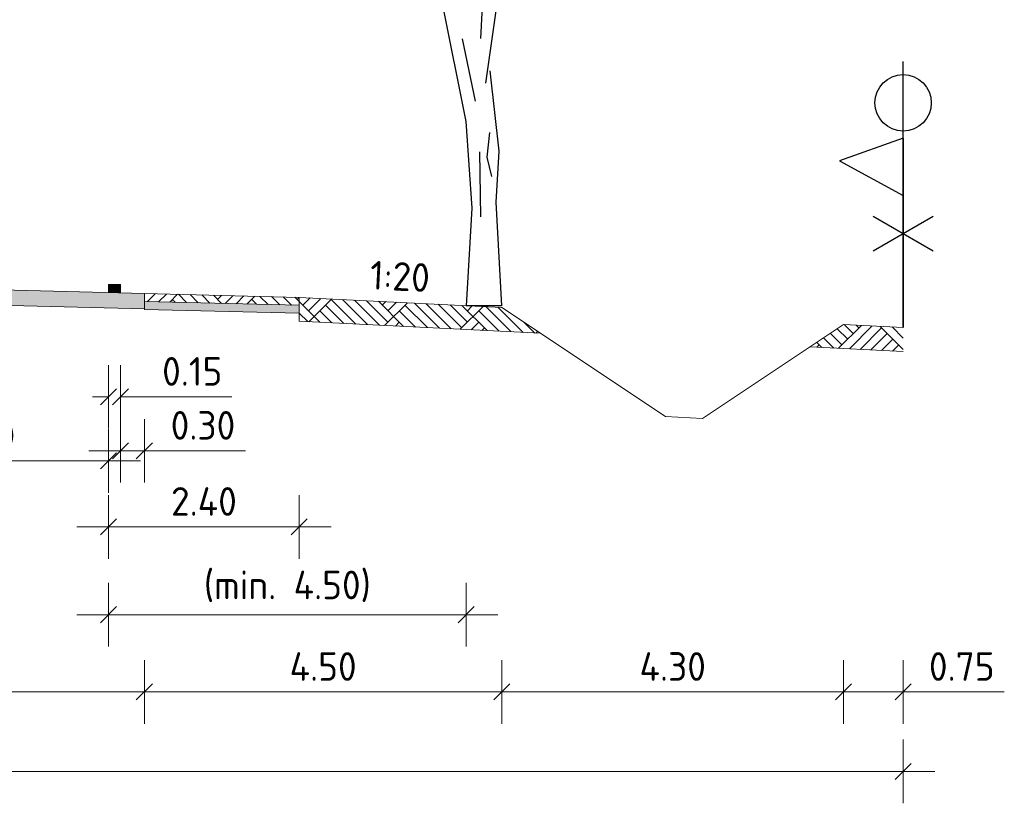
# Model space of a CAD drawing. Header units: metres. Extents: x 169741 to 171424, y 393147 to 407066.
# Tile 28 of 59: x 170785 to 170797, y 393290 to 393300. Entities that reach past the tile are written whole.
import ezdxf

# ---------------------------------------------------------------- set-up
doc = ezdxf.new("R2010")
doc.units = ezdxf.units.M
doc.layers.get('0').update_dxf_attribs({"lineweight": 25})
doc.layers.get('Defpoints').update_dxf_attribs({"color": 211})
for name, color, linetype, lineweight in [('N-WE-GR-BOOM-SD-100', 90, 'Continuous', 25), ('N-WE-GR-MAAIVELD-A-200', 92, 'Continuous', 18), ('N-WE-GW-MAAIVELD-GD', 90, 'Continuous', 18), ('N-WE-KG-GRONDEIGENDOM-DWP', 30, 'Continuous', 25), ('N-WE-KG-PROJECTGRENS-DWP', 10, 'Continuous', 25), ('N-WE-KG-PROV_BEHEERGRENS-DWP', 170, 'Continuous', 25), ('N-WE-VH-VERHARDING-GD', 7, 'Continuous', 18), ('N-WE-VH-VERHARDING-V-200', 253, 'Continuous', 18), ('N-WE-VH-VERHARDING_HALFVERHARDING-GD', 252, 'Continuous', 18), ('N-WE-VW-MARKERING-SD', 7, 'Continuous', 18), ('X-XX-AL-M-200', 7, 'Continuous', 18), ('X-XX-AL-T18-200', 1, 'Continuous', 18)]:
    doc.layers.add(name, color=color, linetype=linetype, lineweight=lineweight)
doc.layers.add('N-WE-VH-VERHARDING_HALFVERHARDING-V-200', color=7, linetype='Continuous', lineweight=18, true_color=0xd7aa8c)
doc.styles.add('NLCS-ISO-M200-T18', font='NLCS-ISO.ttf', dxfattribs={"height": 0.36})
doc.dimstyles.new('NLCS-M200-T18-SCHRAP_L2_H1', dxfattribs={"dimscale": 0.2, "dimtxt": 2.5, "dimasz": 1.008, "dimexe": 2, "dimexo": 2, "dimgap": 0.7, "dimtad": 1, "dimzin": 0, "dimdsep": 46, "dimtxsty": 'NLCS-ISO-M200-T18', "dimblk": 'OBLIQUE', "dimcen": 2.5, "dimdle": 2, "dimclrd": 256, "dimclre": 256, "dimclrt": 256, "dimadec": 1, "dimazin": 0, "dimtfac": 1, "dimtdec": 3, "dimtofl": 0, "dimtmove": 0, "dimatfit": 3, "dimldrblk": 'OBLIQUE', "dimfxl": 2, "dimfxlon": 1, "dimtfillclr": 256, "dimtolj": 1, "dimtzin": 0, "dimlwd": -1, "dimlwe": -1, "dimarcsym": 0})
pattern_1 = [(45, (-493.4976, -213.2136), (-0.5000001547, 0.5000001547), []), (45, (-493.569, -213.14215), (0, 1.0000003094), [0.707107, -0.707107]), (45, (-493.64044, -213.0707), (0, 1.0000003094), [0.707107, -0.707107]), (45, (-493.7129, -212.9983), (0, 1.0000003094), [0.707107, -0.707107]), (45, (-493.7833, -212.92786), (0, 1.0000003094), [0.707107, -0.707107]), (45, (-493.8547, -212.8564), (0, 1.0000003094), [0.707107, -0.707107]), (45, (-493.92616, -212.785), (0, 1.0000003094), [0.707107, -0.707107]), (315, (-493.4976, -213.2136), (0.5000001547, 0.5000001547), []), (315, (-493.42616, -213.14215), (1.0000003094, -3e-16), [0.707107, -0.707107]), (315, (-493.3547, -213.0707), (1.0000003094, -3e-16), [0.707107, -0.707107]), (315, (-493.2823, -212.9983), (1.0000003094, -3e-16), [0.707107, -0.707107]), (315, (-493.2119, -212.92786), (1.0000003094, -3e-16), [0.707107, -0.707107]), (315, (-493.14044, -212.8564), (1.0000003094, -3e-16), [0.707107, -0.707107]), (315, (-493.069, -212.785), (1.0000003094, -3e-16), [0.707107, -0.707107])]

# ---------------------------------------------------------------- blocks, each defined once
blk = doc.blocks.new('_Oblique')
at = {"color": 0, "linetype": 'ByBlock', "lineweight": -2}
blk.add_line((-0.5, -0.5), (0.5, 0.5), dxfattribs=at)
blk = doc.blocks.new('*D131')
at = {"layer": 'Defpoints', "color": 0, "transparency": 16777216}
for p in [(170785.969, 393296.216), (170788.369, 393296.058), (170785.969, 393293.263)]:
    blk.add_point(p, dxfattribs=at)
at = {"layer": 'X-XX-AL-M-200', "transparency": 16777216}
for p, q in [((170785.969, 393293.663), (170785.969, 393292.863)), ((170788.369, 393293.663), (170788.369, 393292.863)), ((170788.769, 393293.263), (170785.569, 393293.263))]:
    blk.add_line(p, q, dxfattribs=at)
at = {"layer": 'X-XX-AL-M-200', "transparency": 16777216, "xscale": 0.2016, "yscale": 0.2016, "zscale": 0.2016, "rotation": 180}
blk.add_blockref('_Oblique', (170785.969, 393293.263), dxfattribs=at)
at = {"layer": 'X-XX-AL-M-200', "transparency": 16777216, "xscale": 0.2016, "yscale": 0.2016, "zscale": 0.2016}
blk.add_blockref('_Oblique', (170788.369, 393293.263), dxfattribs=at)
at = {"layer": 'X-XX-AL-M-200', "transparency": 16777216, "insert": (170787.169, 393293.583), "char_height": 0.36, "attachment_point": 5, "style": 'NLCS-ISO-M200-T18'}
blk.add_mtext('\\A1;2.40', dxfattribs=at)
blk = doc.blocks.new('*D132')
at = {"layer": 'Defpoints', "color": 0, "transparency": 16777216}
for p in [(170785.969, 393296.208), (170790.469, 393296.045), (170790.469, 393292.159)]:
    blk.add_point(p, dxfattribs=at)
at = {"layer": 'X-XX-AL-M-200', "transparency": 16777216}
for p, q in [((170785.969, 393292.559), (170785.969, 393291.759)), ((170790.469, 393292.559), (170790.469, 393291.759)), ((170785.569, 393292.159), (170790.869, 393292.159))]:
    blk.add_line(p, q, dxfattribs=at)
at = {"layer": 'X-XX-AL-M-200', "transparency": 16777216, "xscale": 0.2016, "yscale": 0.2016, "zscale": 0.2016, "rotation": 180}
blk.add_blockref('_Oblique', (170785.969, 393292.159), dxfattribs=at)
at = {"layer": 'X-XX-AL-M-200', "transparency": 16777216, "xscale": 0.2016, "yscale": 0.2016, "zscale": 0.2016}
blk.add_blockref('_Oblique', (170790.469, 393292.159), dxfattribs=at)
at = {"layer": 'X-XX-AL-M-200', "transparency": 16777216, "insert": (170788.219, 393292.515), "char_height": 0.36, "attachment_point": 5, "style": 'NLCS-ISO-M200-T18'}
blk.add_mtext('\\A1;(min. 4.50)', dxfattribs=at)
blk = doc.blocks.new('*D133')
at = {"layer": 'Defpoints', "color": 0, "transparency": 16777216}
for p in [(170775.619, 393296.474), (170786.419, 393296.21), (170786.419, 393291.187)]:
    blk.add_point(p, dxfattribs=at)
at = {"layer": 'X-XX-AL-M-200', "transparency": 16777216}
for p, q in [((170775.619, 393291.587), (170775.619, 393290.787)), ((170786.419, 393291.587), (170786.419, 393290.787)), ((170775.219, 393291.187), (170786.819, 393291.187))]:
    blk.add_line(p, q, dxfattribs=at)
at = {"layer": 'X-XX-AL-M-200', "transparency": 16777216, "xscale": 0.2016, "yscale": 0.2016, "zscale": 0.2016, "rotation": 180}
blk.add_blockref('_Oblique', (170775.619, 393291.187), dxfattribs=at)
at = {"layer": 'X-XX-AL-M-200', "transparency": 16777216, "xscale": 0.2016, "yscale": 0.2016, "zscale": 0.2016}
blk.add_blockref('_Oblique', (170786.419, 393291.187), dxfattribs=at)
at = {"layer": 'X-XX-AL-M-200', "transparency": 16777216, "insert": (170781.019, 393291.507), "char_height": 0.36, "attachment_point": 5, "style": 'NLCS-ISO-M200-T18'}
blk.add_mtext('\\A1;10.80', dxfattribs=at)
blk = doc.blocks.new('*D135')
at = {"layer": 'Defpoints', "color": 0, "transparency": 16777216}
for p in [(170786.119, 393296.306), (170786.419, 393296.297), (170786.419, 393294.22)]:
    blk.add_point(p, dxfattribs=at)
at = {"layer": 'X-XX-AL-M-200', "transparency": 16777216}
for p, q in [((170786.119, 393294.62), (170786.119, 393293.82)), ((170786.419, 393294.62), (170786.419, 393293.82)), ((170785.719, 393294.22), (170786.419, 393294.22)), ((170786.419, 393294.22), (170787.693, 393294.22))]:
    blk.add_line(p, q, dxfattribs=at)
at = {"layer": 'X-XX-AL-M-200', "transparency": 16777216, "xscale": 0.2016, "yscale": 0.2016, "zscale": 0.2016, "rotation": 180}
blk.add_blockref('_Oblique', (170786.119, 393294.22), dxfattribs=at)
at = {"layer": 'X-XX-AL-M-200', "transparency": 16777216, "xscale": 0.2016, "yscale": 0.2016, "zscale": 0.2016}
blk.add_blockref('_Oblique', (170786.419, 393294.22), dxfattribs=at)
at = {"layer": 'X-XX-AL-M-200', "transparency": 16777216, "insert": (170787.157, 393294.54), "char_height": 0.36, "attachment_point": 5, "style": 'NLCS-ISO-M200-T18'}
blk.add_mtext('\\A1;0.30', dxfattribs=at)
blk = doc.blocks.new('markering_015')
blk.add_hatch(color=256).paths.add_polyline_path([(0.075, 0), (0.075, 0.02), (-0.075, 0.02), (-0.075, 0)])
blk.add_lwpolyline([(0.075, 0), (0.075, 0.02), (-0.075, 0.02), (-0.075, 0)], close=True)
blk = doc.blocks.new('*D158')
at = {"layer": 'Defpoints', "color": 0, "transparency": 16777216}
for p in [(170785.969, 393296.229), (170786.119, 393296.229), (170786.119, 393294.899)]:
    blk.add_point(p, dxfattribs=at)
at = {"layer": 'X-XX-AL-M-200', "transparency": 16777216}
for p, q in [((170785.969, 393295.299), (170785.969, 393294.499)), ((170786.119, 393295.299), (170786.119, 393294.499)), ((170785.969, 393294.899), (170785.768, 393294.899)), ((170786.119, 393294.899), (170787.522, 393294.899))]:
    blk.add_line(p, q, dxfattribs=at)
at = {"layer": 'X-XX-AL-M-200', "transparency": 16777216, "xscale": 0.2016, "yscale": 0.2016, "zscale": 0.2016}
blk.add_blockref('_Oblique', (170785.969, 393294.899), dxfattribs=at)
at = {"layer": 'X-XX-AL-M-200', "transparency": 16777216, "xscale": 0.2016, "yscale": 0.2016, "zscale": 0.2016, "rotation": 180}
blk.add_blockref('_Oblique', (170786.119, 393294.899), dxfattribs=at)
at = {"layer": 'X-XX-AL-M-200', "transparency": 16777216, "insert": (170787.022, 393295.219), "char_height": 0.36, "attachment_point": 5, "style": 'NLCS-ISO-M200-T18'}
blk.add_mtext('\\A1;0.15', dxfattribs=at)
blk = doc.blocks.new('*D159')
at = {"layer": 'Defpoints', "color": 0, "transparency": 16777216}
for p in [(170782.869, 393296.31), (170785.969, 393296.229), (170785.969, 393294.092)]:
    blk.add_point(p, dxfattribs=at)
at = {"layer": 'X-XX-AL-M-200', "transparency": 16777216}
for p, q in [((170782.869, 393294.492), (170782.869, 393293.692)), ((170785.969, 393294.492), (170785.969, 393293.692)), ((170782.469, 393294.092), (170786.369, 393294.092))]:
    blk.add_line(p, q, dxfattribs=at)
at = {"layer": 'X-XX-AL-M-200', "transparency": 16777216, "xscale": 0.2016, "yscale": 0.2016, "zscale": 0.2016, "rotation": 180}
blk.add_blockref('_Oblique', (170782.869, 393294.092), dxfattribs=at)
at = {"layer": 'X-XX-AL-M-200', "transparency": 16777216, "xscale": 0.2016, "yscale": 0.2016, "zscale": 0.2016}
blk.add_blockref('_Oblique', (170785.969, 393294.092), dxfattribs=at)
at = {"layer": 'X-XX-AL-M-200', "transparency": 16777216, "insert": (170784.419, 393294.412), "char_height": 0.36, "attachment_point": 5, "style": 'NLCS-ISO-M200-T18'}
blk.add_mtext('\\A1;3.10', dxfattribs=at)
blk = doc.blocks.new('*D162')
at = {"layer": 'Defpoints', "color": 0, "transparency": 16777216}
for p in [(170790.919, 393295.722), (170795.219, 393295.808), (170795.219, 393291.187)]:
    blk.add_point(p, dxfattribs=at)
at = {"layer": 'X-XX-AL-M-200', "transparency": 16777216}
for p, q in [((170790.919, 393291.587), (170790.919, 393290.787)), ((170795.219, 393291.587), (170795.219, 393290.787)), ((170790.519, 393291.187), (170795.619, 393291.187))]:
    blk.add_line(p, q, dxfattribs=at)
at = {"layer": 'X-XX-AL-M-200', "transparency": 16777216, "xscale": 0.2016, "yscale": 0.2016, "zscale": 0.2016, "rotation": 180}
blk.add_blockref('_Oblique', (170790.919, 393291.187), dxfattribs=at)
at = {"layer": 'X-XX-AL-M-200', "transparency": 16777216, "xscale": 0.2016, "yscale": 0.2016, "zscale": 0.2016}
blk.add_blockref('_Oblique', (170795.219, 393291.187), dxfattribs=at)
at = {"layer": 'X-XX-AL-M-200', "transparency": 16777216, "insert": (170793.069, 393291.507), "char_height": 0.36, "attachment_point": 5, "style": 'NLCS-ISO-M200-T18'}
blk.add_mtext('\\A1;4.30', dxfattribs=at)
blk = doc.blocks.new('*D163')
at = {"layer": 'Defpoints', "color": 0, "transparency": 16777216}
for p in [(170795.219, 393295.808), (170795.969, 393295.771), (170795.969, 393291.187)]:
    blk.add_point(p, dxfattribs=at)
at = {"layer": 'X-XX-AL-M-200', "transparency": 16777216}
for p, q in [((170795.219, 393291.587), (170795.219, 393290.787)), ((170795.969, 393291.587), (170795.969, 393290.787)), ((170794.819, 393291.187), (170795.969, 393291.187)), ((170795.969, 393291.187), (170797.243, 393291.187))]:
    blk.add_line(p, q, dxfattribs=at)
at = {"layer": 'X-XX-AL-M-200', "transparency": 16777216, "xscale": 0.2016, "yscale": 0.2016, "zscale": 0.2016, "rotation": 180}
blk.add_blockref('_Oblique', (170795.219, 393291.187), dxfattribs=at)
at = {"layer": 'X-XX-AL-M-200', "transparency": 16777216, "xscale": 0.2016, "yscale": 0.2016, "zscale": 0.2016}
blk.add_blockref('_Oblique', (170795.969, 393291.187), dxfattribs=at)
at = {"layer": 'X-XX-AL-M-200', "transparency": 16777216, "insert": (170796.707, 393291.507), "char_height": 0.36, "attachment_point": 5, "style": 'NLCS-ISO-M200-T18'}
blk.add_mtext('\\A1;0.75', dxfattribs=at)
blk = doc.blocks.new('*D164')
at = {"layer": 'Defpoints', "color": 0, "transparency": 16777216}
for p in [(170790.919, 393296.32), (170786.419, 393296.205), (170790.919, 393291.187)]:
    blk.add_point(p, dxfattribs=at)
at = {"layer": 'X-XX-AL-M-200', "transparency": 16777216}
for p, q in [((170786.419, 393291.587), (170786.419, 393290.787)), ((170790.919, 393291.587), (170790.919, 393290.787)), ((170786.019, 393291.187), (170791.319, 393291.187))]:
    blk.add_line(p, q, dxfattribs=at)
at = {"layer": 'X-XX-AL-M-200', "transparency": 16777216, "xscale": 0.2016, "yscale": 0.2016, "zscale": 0.2016, "rotation": 180}
blk.add_blockref('_Oblique', (170786.419, 393291.187), dxfattribs=at)
at = {"layer": 'X-XX-AL-M-200', "transparency": 16777216, "xscale": 0.2016, "yscale": 0.2016, "zscale": 0.2016}
blk.add_blockref('_Oblique', (170790.919, 393291.187), dxfattribs=at)
at = {"layer": 'X-XX-AL-M-200', "transparency": 16777216, "insert": (170788.669, 393291.507), "char_height": 0.36, "attachment_point": 5, "style": 'NLCS-ISO-M200-T18'}
blk.add_mtext('\\A1;4.50', dxfattribs=at)
blk = doc.blocks.new('SGR-BOOM_S01_I_ZIJ-D')
for p, q in [((-0.048, 3.356), (0.113, 2.572)), ((0.297, 2.179), (0.263, 1.868)), ((0.171, 1.937), (0.182, 1.119)), ((0.263, 1.868), (0.321, 1.626)), ((0.445, 0), (0, 0))]:
    blk.add_line(p, q)
at = {"flags": 128}
for points in [[(-0.491, 4.121), (-0.303, 3.821), (-0.003, 2.319), (0.072, 1.229), (0, 0)], [(0.185, 3.361), (0.218, 4.013)], [(0.25, 2.798), (0.381, 3.711)], [(0.298, 2.957), (0.411, 1.943), (0.373, 1.304), (0.445, 0)]]:
    blk.add_lwpolyline(points, dxfattribs=at)
blk = doc.blocks.new('*D168')
at = {"layer": 'Defpoints', "color": 0, "transparency": 16777216}
for p in [(170746.749, 393292.604), (170795.969, 393292.604), (170795.969, 393290.187)]:
    blk.add_point(p, dxfattribs=at)
at = {"layer": 'X-XX-AL-M-200', "transparency": 16777216}
for p, q in [((170746.749, 393290.587), (170746.749, 393289.787)), ((170795.969, 393290.587), (170795.969, 393289.787)), ((170746.349, 393290.187), (170796.369, 393290.187))]:
    blk.add_line(p, q, dxfattribs=at)
at = {"layer": 'X-XX-AL-M-200', "transparency": 16777216, "xscale": 0.2016, "yscale": 0.2016, "zscale": 0.2016, "rotation": 180}
blk.add_blockref('_Oblique', (170746.749, 393290.187), dxfattribs=at)
at = {"layer": 'X-XX-AL-M-200', "transparency": 16777216, "xscale": 0.2016, "yscale": 0.2016, "zscale": 0.2016}
blk.add_blockref('_Oblique', (170795.969, 393290.187), dxfattribs=at)
at = {"layer": 'X-XX-AL-M-200', "transparency": 16777216, "insert": (170771.359, 393290.507), "char_height": 0.36, "attachment_point": 5, "style": 'NLCS-ISO-M200-T18'}
blk.add_mtext('\\A1;49.22', dxfattribs=at)

msp = doc.modelspace()

# ---------------------------------------------------------------- hatches: boundary and pattern name
at = {"layer": 'N-WE-GR-MAAIVELD-A-200'}
h = msp.add_hatch(dxfattribs=at)
h.set_pattern_fill('AGR-MAAIVELD-SO', color=256, scale=0.1, pattern_type=2)
h.set_pattern_definition(pattern_1)
h.paths.add_polyline_path([(170786.419, 393296.199), (170788.369, 393296.15), (170788.369, 393296.05), (170786.419, 393296.099)])
h = msp.add_hatch(dxfattribs=at)
h.set_pattern_fill('AGR-MAAIVELD-SO', color=256, scale=0.1, pattern_type=2)
h.set_pattern_definition(pattern_1)
h.paths.add_polyline_path([(170791.407, 393295.698), (170790.919, 393296.023), (170788.369, 393296.15), (170788.369, 393295.85)])
h.paths.add_polyline_path([(170795.969, 393295.468), (170795.969, 393295.771), (170795.219, 393295.808), (170794.798, 393295.527)])
at = {"layer": 'N-WE-VH-VERHARDING-V-200'}
msp.add_hatch(color=256, dxfattribs=at).paths.add_polyline_path([(170775.619, 393296.474), (170786.419, 393296.199), (170786.419, 393296.004), (170775.619, 393296.274)])
at = {"layer": 'N-WE-VH-VERHARDING_HALFVERHARDING-V-200'}
msp.add_hatch(color=256, dxfattribs=at).paths.add_polyline_path([(170786.419, 393296.099), (170788.369, 393296.05), (170788.369, 393295.95), (170786.419, 393295.999)])

# ---------------------------------------------------------------- linework, layer by layer
at = {"layer": 'N-WE-GW-MAAIVELD-GD', "flags": 128}
msp.add_lwpolyline([(170788.369, 393296.05), (170788.369, 393296.15), (170786.419, 393296.199), (170786.419, 393296.099)], close=True, dxfattribs=at)
for points in [[(170791.407, 393295.698), (170788.369, 393295.85), (170788.369, 393296.15), (170790.919, 393296.023)], [(170790.919, 393296.023), (170792.979, 393294.65), (170793.446, 393294.626), (170795.219, 393295.808)], [(170795.219, 393295.808), (170795.969, 393295.771)], [(170795.969, 393295.468), (170794.798, 393295.527)]]:
    msp.add_lwpolyline(points, dxfattribs=at)
at = {"layer": 'N-WE-KG-GRONDEIGENDOM-DWP', "flags": 128}
for points in [[(170795.969, 393295.771), (170795.969, 393297.443)], [(170795.593, 393297.173), (170796.346, 393296.735)], [(170795.593, 393296.735), (170796.346, 393297.173)]]:
    msp.add_lwpolyline(points, dxfattribs=at)
at = {"layer": 'N-WE-KG-PROJECTGRENS-DWP', "flags": 128}
msp.add_lwpolyline([(170795.969, 393295.771), (170795.969, 393299.116)], dxfattribs=at)
at = {"layer": 'N-WE-KG-PROJECTGRENS-DWP'}
msp.add_circle((170795.969, 393298.596), 0.355, dxfattribs=at)
at = {"layer": 'N-WE-KG-PROV_BEHEERGRENS-DWP', "flags": 128}
for points in [[(170795.969, 393298.151), (170795.17, 393297.868), (170795.969, 393297.433)], [(170795.969, 393298.151), (170795.969, 393295.771)]]:
    msp.add_lwpolyline(points, dxfattribs=at)
at = {"layer": 'N-WE-VH-VERHARDING-GD', "flags": 128}
msp.add_lwpolyline([(170775.619, 393296.474), (170786.419, 393296.199), (170786.419, 393296.004), (170786.419, 393296.004), (170775.619, 393296.274)], close=True, dxfattribs=at)
at = {"layer": 'N-WE-VH-VERHARDING_HALFVERHARDING-GD'}
msp.add_lwpolyline([(170786.419, 393296.099), (170788.369, 393296.05), (170788.369, 393295.95), (170786.419, 393295.999)], close=True, dxfattribs=at)

# ---------------------------------------------------------------- block references
at = {"layer": 'N-WE-GR-BOOM-SD-100'}
msp.add_blockref('SGR-BOOM_S01_I_ZIJ-D', (170790.468, 393296.044), dxfattribs=at)
at = {"layer": 'N-WE-VW-MARKERING-SD', "xscale": -1, "yscale": 5}
msp.add_blockref('markering_015', (170786.044, 393296.212), dxfattribs=at)

# ---------------------------------------------------------------- texts
at = {"layer": 'X-XX-AL-T18-200', "style": 'NLCS-ISO-M200-T18'}
msp.add_text('1:20', height=0.36, rotation=357.1376, dxfattribs=at).set_placement((170789.251, 393296.252))

# ---------------------------------------------------------------- dimensions: what is measured, and where the dimension line sits
at = {"layer": 'X-XX-AL-M-200'}
for base, p1, p2, picture, middle in [((170786.419, 393291.187), (170775.619, 393296.474), (170786.419, 393296.21), '*D133', (170781.019, 393291.507)), ((170785.969, 393294.092), (170782.869, 393296.31), (170785.969, 393296.229), '*D159', (170784.419, 393294.412)), ((170785.969, 393293.263), (170788.369, 393296.058), (170785.969, 393296.216), '*D131', (170787.169, 393293.583)), ((170786.119, 393294.899), (170785.969, 393296.229), (170786.119, 393296.229), '*D158', (170787.022, 393295.219))]:
    dim = msp.add_linear_dim(base=base, p1=p1, p2=p2, angle=180, dimstyle='NLCS-M200-T18-SCHRAP_L2_H1', dxfattribs=at)
    dim.commit()
    dim.dimension.update_dxf_attribs({"geometry": picture, "text_midpoint": middle})
for base, p1, p2, picture, middle in [((170790.919, 393291.187), (170786.419, 393296.205), (170790.919, 393296.32), '*D164', (170788.669, 393291.507)), ((170795.219, 393291.187), (170790.919, 393295.722), (170795.219, 393295.808), '*D162', (170793.069, 393291.507)), ((170795.969, 393291.187), (170795.219, 393295.808), (170795.969, 393295.771), '*D163', (170796.707, 393291.507)), ((170795.969, 393290.187), (170746.749, 393292.604), (170795.969, 393292.604), '*D168', (170771.359, 393290.507))]:
    dim = msp.add_linear_dim(base=base, p1=p1, p2=p2, dimstyle='NLCS-M200-T18-SCHRAP_L2_H1', dxfattribs=at)
    dim.commit()
    dim.dimension.update_dxf_attribs({"geometry": picture, "text_midpoint": middle})
dim = msp.add_linear_dim(base=(170790.469, 393292.159), p1=(170785.969, 393296.208), p2=(170790.469, 393296.045), angle=180, text='(min. 4.50)', dimstyle='NLCS-M200-T18-SCHRAP_L2_H1', dxfattribs=at)
dim.commit()
dim.dimension.update_dxf_attribs({"geometry": '*D132', "text_midpoint": (170788.219, 393292.515)})
dim = msp.add_linear_dim(base=(170786.419, 393294.22), p1=(170786.119, 393296.306), p2=(170786.419, 393296.297), angle=180, dimstyle='NLCS-M200-T18-SCHRAP_L2_H1', dxfattribs=at)
dim.commit()
dim.dimension.update_dxf_attribs({"geometry": '*D135', "text_midpoint": (170787.157, 393294.22), "dimtype": 160})

doc.saveas('drawing.dxf')
